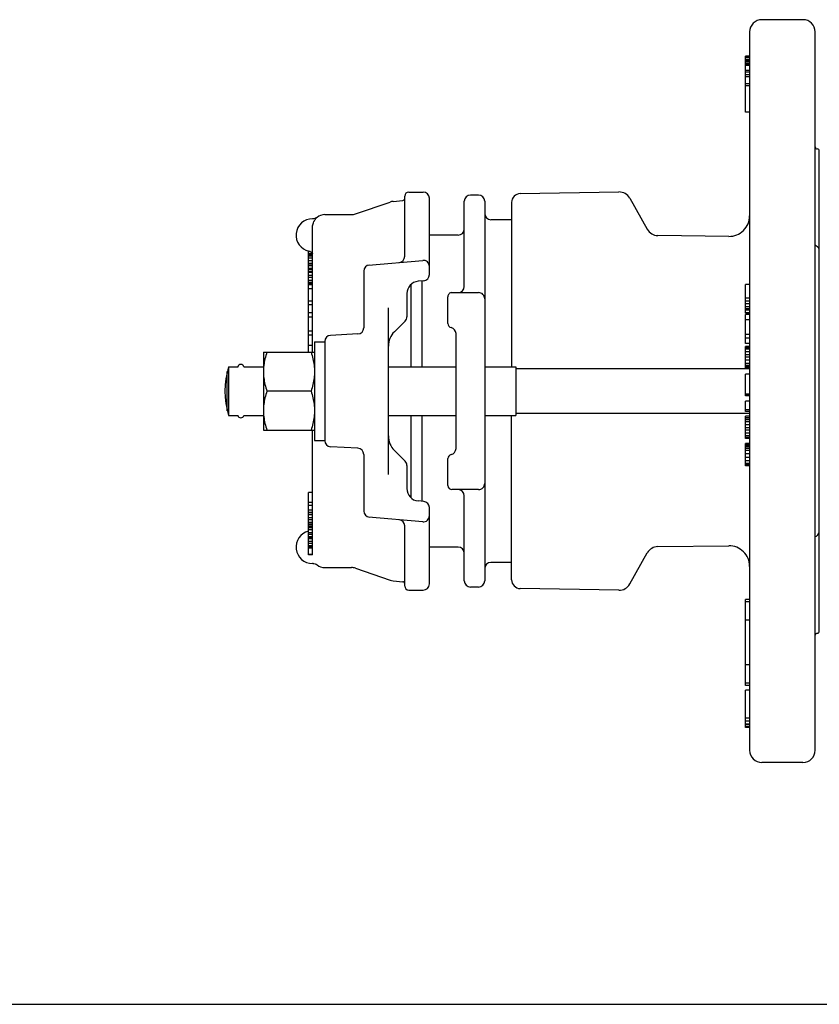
# Model space of a CAD drawing. Header units: inches. Extents: x 0 to 22, y 0 to 17.
# Tile 6 of 8: x 6.9 to 13, y 0 to 7.6. Entities that reach past the tile are written whole.
import ezdxf

# ---------------------------------------------------------------- set-up
doc = ezdxf.new("R2010")
doc.units = ezdxf.units.IN
doc.header["$LTSCALE"] = 1.21
doc.header["$MEASUREMENT"] = 0
doc.layers.get('0').update_dxf_attribs({"linetype": 'CONTINUOUS'})

msp = doc.modelspace()

# ---------------------------------------------------------------- linework, layer by layer
at = {"color": 7, "linetype": 'CONTINUOUS'}
for p, q in [((12.8798, 7.5565), (12.5648, 7.5565)), ((12.4703, 7.462), (12.4703, 1.9502)), ((12.9743, 1.9502), (12.9743, 7.462)), ((12.4388, 6.8456), (12.4388, 7.2763)), ((12.4703, 7.2763), (12.4388, 7.2763)), ((12.4703, 7.2745), (12.4388, 7.2745)), ((12.4703, 7.2675), (12.4388, 7.2675)), ((12.4703, 7.2511), (12.4388, 7.2511)), ((12.4703, 7.2458), (12.4388, 7.2458)), ((12.4703, 7.2444), (12.4388, 7.2444)), ((12.4703, 7.2427), (12.4388, 7.2427)), ((12.4703, 7.2321), (12.4388, 7.2321)), ((12.4703, 7.2195), (12.4388, 7.2195)), ((12.4703, 7.2159), (12.4388, 7.2159)), ((12.4703, 7.2043), (12.4388, 7.2043)), ((12.4703, 7.1656), (12.4388, 7.1656)), ((12.4703, 7.154), (12.4388, 7.154)), ((12.4703, 7.1337), (12.4388, 7.1337)), ((12.4703, 7.1179), (12.4388, 7.1179)), ((12.4703, 7.0651), (12.4388, 7.0651)), ((12.4703, 7.0492), (12.4388, 7.0492)), ((12.4703, 6.8456), (12.4388, 6.8456)), ((13.0058, 2.8635), (13.0058, 6.5486)), ((9.8229, 5.7407), (9.8229, 6.2021)), ((9.8544, 6.2336), (9.9646, 6.2336)), ((10.3898, 6.21), (10.3268, 6.21)), ((10.7095, 6.2213), (11.467, 6.2345)), ((9.4441, 6.0655), (9.7113, 6.1571)), ((9.7334, 6.1618), (9.8086, 6.1687)), ((10.0119, 5.5997), (10.0119, 6.1864)), ((10.2796, 5.5092), (10.2796, 6.1628)), ((10.4371, 6.1628), (10.4371, 3.2494)), ((10.6436, 6.1538), (10.6436, 4.8924)), ((11.551, 6.1863), (11.6849, 5.9481)), ((9.2087, 6.0604), (9.4134, 6.0604)), ((9.1196, 6.0289), (9.1142, 6.0289)), ((9.1493, 6.0394), (9.1433, 6.0352)), ((10.6436, 6.021), (10.4843, 6.021)), ((9.1142, 5.0053), (9.1142, 5.956)), ((10.2323, 5.9029), (10.0119, 5.9029)), ((12.311, 5.8935), (11.7661, 5.8999)), ((9.0827, 5.0053), (9.0827, 5.7812)), ((9.1142, 5.7608), (9.0827, 5.7608)), ((9.1142, 5.7577), (9.0827, 5.7577)), ((9.1142, 5.7568), (9.0827, 5.7568)), ((9.1142, 5.7492), (9.0827, 5.7492)), ((9.087, 5.7799), (9.0886, 5.7795)), ((12.9932, 5.8119), (12.9906, 5.8142)), ((12.9932, 5.8119), (12.9932, 5.8119)), ((9.1142, 5.7404), (9.0827, 5.7404)), ((9.1142, 5.7261), (9.0827, 5.7261)), ((9.1142, 5.7052), (9.0827, 5.7052)), ((9.1142, 5.6852), (9.0827, 5.6852)), ((9.1142, 5.673), (9.0827, 5.673)), ((9.5432, 5.6729), (9.9605, 5.7094)), ((9.1142, 5.6672), (9.0827, 5.6672)), ((9.1142, 5.6462), (9.0827, 5.6462)), ((9.1142, 5.6414), (9.0827, 5.6414)), ((9.1142, 5.6365), (9.0827, 5.6365)), ((9.1142, 5.6206), (9.0827, 5.6206)), ((9.1142, 5.6152), (9.0827, 5.6152)), ((9.1142, 5.5934), (9.0827, 5.5934)), ((9.5079, 5.6266), (9.5079, 5.1918)), ((9.1142, 5.5768), (9.0827, 5.5768)), ((9.1142, 5.5543), (9.0827, 5.5543)), ((9.1142, 5.5399), (9.0827, 5.5399)), ((9.1142, 5.534), (9.0827, 5.534)), ((9.1142, 5.525), (9.0827, 5.525)), ((9.1142, 5.5216), (9.0827, 5.5216)), ((9.1142, 5.5208), (9.0827, 5.5208)), ((9.8701, 5.5246), (9.8701, 4.8924)), ((9.8719, 4.8924), (9.8719, 5.5263)), ((9.9687, 5.5527), (9.9249, 5.5488)), ((9.9567, 4.8924), (9.9567, 5.5516)), ((12.4703, 5.5248), (12.4388, 5.5248)), ((12.4388, 5.3054), (12.4388, 5.5248)), ((9.1142, 5.4922), (9.0827, 5.4922)), ((9.8386, 5.4547), (9.8386, 5.2768)), ((10.1851, 5.462), (10.3898, 5.462)), ((9.1142, 5.3969), (9.0827, 5.3969)), ((9.1142, 5.3683), (9.0827, 5.3683)), ((10.1536, 5.2242), (10.1536, 5.4305)), ((12.4703, 5.4192), (12.4388, 5.4192)), ((12.4703, 5.3959), (12.4388, 5.3959)), ((12.4703, 5.3756), (12.4388, 5.3756)), ((9.1142, 5.3067), (9.0827, 5.3067)), ((9.6969, 4.0671), (9.6969, 5.345)), ((12.4703, 5.3527), (12.4388, 5.3527)), ((12.4703, 5.3386), (12.4388, 5.3386)), ((12.4703, 5.3276), (12.4388, 5.3276)), ((12.4703, 5.3077), (12.4388, 5.3077)), ((12.4703, 5.3054), (12.4388, 5.3054)), ((12.4703, 5.2931), (12.4388, 5.2931)), ((12.4388, 5.0706), (12.4388, 5.2931)), ((9.1142, 5.2744), (9.0827, 5.2744)), ((9.743, 5.1616), (9.8248, 5.2434)), ((12.4703, 5.2525), (12.4388, 5.2525)), ((9.1142, 5.1667), (9.0827, 5.1667)), ((9.4631, 5.1447), (9.2535, 5.1337)), ((10.2166, 4.2651), (10.2166, 5.147)), ((12.4703, 5.14), (12.4388, 5.14)), ((9.1142, 5.1344), (9.0827, 5.1344)), ((9.13, 5.084), (9.13, 4.3281)), ((9.13, 5.084), (9.2087, 5.084)), ((9.2087, 5.0919), (9.2087, 4.3202)), ((12.4703, 5.113), (12.4388, 5.113)), ((12.4703, 5.0706), (12.4388, 5.0706)), ((8.7378, 5.0053), (8.7378, 4.4068)), ((8.7378, 5.0053), (9.13, 5.0053)), ((9.1142, 5.0567), (9.0827, 5.0567)), ((9.8719, 4.9917), (9.8701, 4.9915)), ((12.4703, 5.0473), (12.4388, 5.0473)), ((12.4388, 4.8762), (12.4388, 5.0473)), ((12.4703, 5.0461), (12.4388, 5.0461)), ((12.4703, 5.0394), (12.4388, 5.0394)), ((12.4703, 5.0277), (12.4388, 5.0277)), ((12.4703, 5.0063), (12.4388, 5.0063)), ((12.4703, 4.984), (12.4388, 4.984)), ((12.4703, 4.9658), (12.4388, 4.9658)), ((12.4703, 4.9425), (12.4388, 4.9425)), ((12.4703, 4.9182), (12.4388, 4.9182)), ((8.4606, 4.5548), (8.4606, 4.8573)), ((8.4703, 4.8924), (8.4703, 4.5197)), ((8.4703, 4.8924), (8.5426, 4.8924)), ((8.587, 4.8924), (8.7378, 4.8924)), ((9.6969, 4.8924), (10.2166, 4.8924)), ((10.4371, 4.8924), (10.6751, 4.8924)), ((10.6751, 4.8924), (10.6751, 4.5197)), ((12.4703, 4.8762), (10.6751, 4.8761)), ((12.4703, 4.9025), (12.4388, 4.9025)), ((12.4703, 4.8965), (12.4388, 4.8965)), ((12.4703, 4.8902), (12.4388, 4.8902)), ((12.4703, 4.8786), (12.4388, 4.8786)), ((12.4703, 4.8372), (12.4388, 4.8372)), ((12.4388, 4.6813), (12.4388, 4.8372)), ((9.1032, 4.7061), (8.7646, 4.7061)), ((12.4703, 4.6813), (12.4388, 4.6813)), ((12.4703, 4.6808), (12.4388, 4.6808)), ((12.4388, 4.6691), (12.4388, 4.6808)), ((12.4703, 4.679), (12.4388, 4.679)), ((12.4703, 4.6694), (12.4388, 4.6694)), ((12.4703, 4.6691), (12.4388, 4.6691)), ((12.4703, 4.6285), (12.4388, 4.6285)), ((12.4388, 4.5501), (12.4388, 4.6285)), ((10.6751, 4.536), (12.4703, 4.536)), ((12.4703, 4.5634), (12.4388, 4.5634)), ((12.4703, 4.5501), (12.4388, 4.5501)), ((8.4703, 4.5197), (8.5426, 4.5197)), ((8.587, 4.5197), (8.7378, 4.5197)), ((9.6969, 4.5197), (10.2166, 4.5197)), ((9.8701, 4.5197), (9.8701, 3.8875)), ((9.8719, 3.8858), (9.8719, 4.5197)), ((9.9567, 3.8605), (9.9567, 4.5197)), ((10.4371, 4.5197), (10.6751, 4.5197)), ((10.6436, 3.2583), (10.6436, 4.5197)), ((12.4703, 4.5148), (12.4388, 4.5148)), ((12.4388, 4.343), (12.4388, 4.5148)), ((12.4703, 4.5132), (12.4388, 4.5132)), ((12.4703, 4.5014), (12.4388, 4.5014)), ((12.4703, 4.4996), (12.4388, 4.4996)), ((12.4703, 4.498), (12.4388, 4.498)), ((12.4703, 4.4863), (12.4388, 4.4863)), ((12.4703, 4.471), (12.4388, 4.471)), ((8.7378, 4.4068), (9.13, 4.4068)), ((9.1142, 3.4601), (9.1142, 4.4068)), ((9.8719, 4.4204), (9.8701, 4.4206)), ((12.4703, 4.4466), (12.4388, 4.4466)), ((12.4703, 4.4233), (12.4388, 4.4233)), ((12.4703, 4.4051), (12.4388, 4.4051)), ((12.4703, 4.3828), (12.4388, 4.3828)), ((9.13, 4.3281), (9.2087, 4.3281)), ((12.4703, 4.3616), (12.4388, 4.3616)), ((12.4703, 4.3495), (12.4388, 4.3495)), ((12.4703, 4.343), (12.4388, 4.343)), ((9.4631, 4.2675), (9.2535, 4.2785)), ((9.8248, 4.1687), (9.743, 4.2505)), ((12.4703, 4.3032), (12.4388, 4.3032)), ((12.4388, 4.1327), (12.4388, 4.3032)), ((12.4703, 4.3031), (12.4388, 4.3031)), ((12.4703, 4.2947), (12.4388, 4.2947)), ((12.4703, 4.2856), (12.4388, 4.2856)), ((12.4703, 4.2783), (12.4388, 4.2783)), ((12.4703, 4.2657), (12.4388, 4.2657)), ((12.4703, 4.2494), (12.4388, 4.2494)), ((9.5079, 4.2203), (9.5079, 3.7856)), ((10.1536, 3.9817), (10.1536, 4.188)), ((12.4703, 4.2241), (12.4388, 4.2241)), ((12.4703, 4.1962), (12.4388, 4.1962)), ((12.4703, 4.1701), (12.4388, 4.1701)), ((9.8386, 4.1353), (9.8386, 3.9574)), ((12.4703, 4.1504), (12.4388, 4.1504)), ((12.4703, 4.1397), (12.4388, 4.1397)), ((12.4703, 4.1344), (12.4388, 4.1344)), ((12.4703, 4.1327), (12.4388, 4.1327)), ((10.3898, 3.9502), (10.1851, 3.9502)), ((9.0827, 3.5752), (9.0827, 3.9279)), ((9.1142, 3.9279), (9.0827, 3.9279)), ((9.9687, 3.8594), (9.9249, 3.8633)), ((10.2796, 3.2494), (10.2796, 3.9029)), ((9.1142, 3.8513), (9.0827, 3.8513)), ((9.1142, 3.828), (9.0827, 3.828)), ((9.1142, 3.7913), (9.0827, 3.7913)), ((10.0119, 3.2257), (10.0119, 3.8124)), ((9.1142, 3.775), (9.0827, 3.775)), ((9.1142, 3.7711), (9.0827, 3.7711)), ((9.1142, 3.7558), (9.0827, 3.7558)), ((9.1142, 3.7335), (9.0827, 3.7335)), ((9.1142, 3.7176), (9.0827, 3.7176)), ((9.9605, 3.7027), (9.5432, 3.7392)), ((9.1142, 3.6978), (9.0827, 3.6978)), ((9.1142, 3.6931), (9.0827, 3.6931)), ((9.1142, 3.6797), (9.0827, 3.6797)), ((9.1142, 3.6766), (9.0827, 3.6766)), ((9.1142, 3.6647), (9.0827, 3.6647)), ((9.1142, 3.6573), (9.0827, 3.6573)), ((9.1142, 3.6567), (9.0827, 3.6567)), ((9.1142, 3.6406), (9.0827, 3.6406)), ((9.8229, 3.21), (9.8229, 3.6714)), ((9.1142, 3.6191), (9.0827, 3.6191)), ((9.1142, 3.6046), (9.0827, 3.6046)), ((9.1142, 3.5882), (9.0827, 3.5882)), ((9.1142, 3.5845), (9.0827, 3.5845)), ((9.1142, 3.5752), (9.0827, 3.5752)), ((9.0827, 3.4493), (9.0827, 3.575)), ((9.1142, 3.575), (9.0827, 3.575)), ((9.1142, 3.5732), (9.0827, 3.5732)), ((9.1142, 3.5517), (9.0827, 3.5517)), ((12.9932, 3.6002), (12.9932, 3.6002)), ((9.1142, 3.5365), (9.0827, 3.5365)), ((9.1142, 3.5188), (9.0827, 3.5188)), ((9.1142, 3.5087), (9.0827, 3.5087)), ((9.1142, 3.5036), (9.0827, 3.5036)), ((9.1142, 3.5012), (9.0827, 3.5012)), ((10.2323, 3.5092), (10.0119, 3.5092)), ((11.7661, 3.5122), (12.311, 3.5186)), ((9.1144, 3.453), (9.0827, 3.453)), ((9.1145, 3.4493), (9.0827, 3.4493)), ((11.551, 3.2258), (11.6849, 3.464)), ((9.1196, 3.3832), (9.1142, 3.3832)), ((9.2087, 3.3517), (9.4134, 3.3517)), ((9.4441, 3.3466), (9.7113, 3.255)), ((10.6436, 3.3911), (10.4843, 3.3911)), ((9.7334, 3.2503), (9.8086, 3.2434)), ((9.8544, 3.1785), (9.9646, 3.1785)), ((10.3898, 3.2021), (10.3268, 3.2021)), ((11.467, 3.1776), (10.7095, 3.1908)), ((12.4703, 3.1079), (12.4388, 3.1079)), ((12.4388, 2.4464), (12.4388, 3.1079)), ((12.4703, 3.0897), (12.4388, 3.0897)), ((12.4703, 2.9491), (12.4388, 2.9491)), ((12.4703, 2.6052), (12.4388, 2.6052)), ((12.4703, 2.4646), (12.4388, 2.4646)), ((12.4703, 2.4464), (12.4388, 2.4464)), ((12.4703, 2.4114), (12.4388, 2.4114)), ((12.4388, 2.1729), (12.4388, 2.4114)), ((12.4703, 2.1955), (12.4388, 2.1955)), ((12.4703, 2.1729), (12.4388, 2.1729)), ((12.4703, 2.1728), (12.4388, 2.1728)), ((12.4388, 2.1234), (12.4388, 2.1728)), ((12.4703, 2.1512), (12.4388, 2.1512)), ((12.4703, 2.1464), (12.4388, 2.1464)), ((12.4703, 2.1331), (12.4388, 2.1331)), ((12.4703, 2.1299), (12.4388, 2.1299)), ((12.4703, 2.1264), (12.4388, 2.1264)), ((12.4703, 2.1251), (12.4388, 2.1251)), ((12.4703, 2.1234), (12.4388, 2.1234)), ((12.8798, 1.8557), (12.5648, 1.8557)), ((0, 0), (22, 0))]:
    msp.add_line(p, q, dxfattribs=at)
for points in [[(9.1433, 6.0352), (9.1343, 6.0312), (9.1248, 6.0292), (9.1196, 6.0289)], [(12.9906, 5.8142), (12.9836, 5.8191), (12.9761, 5.8226), (12.9743, 5.8231)], [(9.0884, 5.7796), (9.0914, 5.7787), (9.0941, 5.7777), (9.0967, 5.7766)], [(9.0912, 5.7788), (9.0939, 5.7778), (9.0964, 5.7768)], [(9.0964, 5.7768), (9.0987, 5.7756), (9.101, 5.7743), (9.1031, 5.773), (9.1051, 5.7716), (9.107, 5.7701), (9.1087, 5.7686)], [(9.0967, 5.7766), (9.0991, 5.7754), (9.1014, 5.7741), (9.1035, 5.7727), (9.1055, 5.7712), (9.1074, 5.7697)], [(9.1074, 5.7697), (9.1092, 5.7681), (9.1108, 5.7665), (9.1122, 5.765)], [(9.1087, 5.7685), (9.1103, 5.767), (9.1118, 5.7655), (9.113, 5.764)], [(9.1122, 5.765), (9.1134, 5.7636), (9.1142, 5.7626), (9.1142, 5.7625)], [(9.113, 5.764), (9.114, 5.7628), (9.1142, 5.7625)], [(13.0058, 5.783), (13.0056, 5.786), (13.0041, 5.7942), (13.0008, 5.8019), (12.9959, 5.809), (12.9932, 5.8119)], [(12.9932, 3.6002), (12.9956, 3.6028), (13.0006, 3.6098), (13.004, 3.6176), (13.0056, 3.6257), (13.0058, 3.6292)], [(12.9743, 3.589), (12.9757, 3.5894), (12.9832, 3.5928)], [(12.9832, 3.5928), (12.9902, 3.5976), (12.9932, 3.6002)], [(9.1196, 3.3832), (9.1248, 3.3829), (9.1343, 3.3809), (9.1433, 3.3769), (9.1493, 3.3727)]]:
    msp.add_lwpolyline(points, dxfattribs=at)
for centre, radius, start, end in [((12.5648, 7.462), 0.0945, 90, 180), ((12.8798, 7.462), 0.0945, 0, 90), ((12.99, 6.5801), 0.0157, 180.00081, 270), ((12.99, 6.5486), 0.0157, 0, 90), ((9.8544, 6.2021), 0.0315, 90, 180), ((9.9646, 6.1864), 0.0472, 0, 90), ((10.3268, 6.1628), 0.0472, 90, 180), ((10.3898, 6.1628), 0.0472, 0, 90), ((10.7107, 6.1542), 0.0672, 91, 180), ((11.4687, 6.14), 0.0945, 29.32596, 91), ((9.742, 6.0677), 0.0945, 95.19443, 108.92464), ((9.8071, 6.1844), 0.0157, 275.19443, 360), ((9.2087, 5.9659), 0.0945, 90, 128.94815), ((9.4134, 6.1549), 0.0945, 270, 288.92464), ((10.4843, 6.0683), 0.0472, 180, 270), ((12.3129, 6.051), 0.1575, 269.32596, 360), ((9.1142, 5.9029), 0.126, 90, 257.50594), ((10.2323, 5.9502), 0.0472, 270, 360), ((11.7672, 5.9944), 0.0945, 209.32596, 269.32596), ((9.0767, 5.7338), 0.0472, 36.96433, 77.50352), ((9.5552, 5.6266), 0.0472, 95, 180), ((9.7756, 5.7407), 0.0472, 275, 359.99654), ((9.9646, 5.6624), 0.0472, 359.99902, 95.00009), ((9.9646, 5.5997), 0.0472, 275, 360), ((9.9331, 5.4547), 0.0945, 94.99648, 180), ((10.1851, 5.4305), 0.0315, 89.99889, 180), ((10.2323, 5.5092), 0.0472, 270, 360), ((10.3898, 5.4147), 0.0472, 0, 90.01486), ((9.7914, 5.2768), 0.0472, 315, 360), ((10.1851, 5.2242), 0.0315, 180, 258.46304), ((9.4607, 5.1918), 0.0472, 273, 360), ((9.8544, 5.0503), 0.1575, 135, 180), ((10.1693, 5.147), 0.0472, 0.00277, 78.46304), ((9.256, 5.0865), 0.0472, 93, 180), ((9.0721, 4.7061), 0.6299, 162.79224, 197.20776), ((8.5648, 4.8872), 0.0236, 13.34, 166.66), ((8.5648, 4.525), 0.0236, 193.34, 346.66), ((9.256, 4.3256), 0.0472, 180, 267), ((9.8544, 4.3618), 0.1575, 180, 225), ((9.4607, 4.2203), 0.0472, 0, 87), ((10.1693, 4.2651), 0.0472, 281.53696, 359.99759), ((9.7914, 4.1353), 0.0472, 0, 45), ((10.1851, 4.188), 0.0315, 101.53696, 180), ((9.9331, 3.9574), 0.0945, 180, 265.00352), ((10.1851, 3.9817), 0.0315, 180, 270), ((10.2323, 3.9029), 0.0472, 0, 90), ((10.3898, 3.9974), 0.0472, 269.98166, 360), ((9.9646, 3.8124), 0.0472, 0, 85), ((9.5552, 3.7856), 0.0472, 180, 265), ((9.7756, 3.6714), 0.0472, 0.00234, 85), ((9.9646, 3.7497), 0.0472, 265, 360), ((9.1142, 3.5092), 0.126, 104.51886, 270), ((10.2323, 3.462), 0.0472, 0, 90), ((11.7672, 3.4177), 0.0945, 90.67404, 150.67404), ((12.3129, 3.3612), 0.1575, 0, 90.67404), ((9.2087, 3.4462), 0.0945, 231.05185, 270), ((9.4134, 3.2572), 0.0945, 71.07536, 90), ((10.4843, 3.3439), 0.0472, 90, 180), ((9.742, 3.3444), 0.0945, 251.07536, 264.80557), ((10.3268, 3.2494), 0.0472, 180, 270), ((10.3898, 3.2494), 0.0472, 270, 360), ((10.7107, 3.258), 0.0672, 180, 269), ((9.8071, 3.2278), 0.0157, 0, 84.80557), ((9.8544, 3.21), 0.0315, 180, 270), ((9.9646, 3.2257), 0.0472, 270, 360), ((11.4687, 3.2721), 0.0945, 269, 330.67404), ((12.99, 2.832), 0.0157, 90, 179.99989), ((12.99, 2.8635), 0.0157, 270, 360), ((12.5648, 1.9502), 0.0945, 180, 270), ((12.8798, 1.9502), 0.0945, 270, 360)]:
    msp.add_arc(centre, radius, start, end, dxfattribs=at)
for points, start_tangent, end_tangent in [([(9.1142, 5.956), (9.1156, 5.9734), (9.1196, 5.9907), (9.1259, 6.0065), (9.1333, 6.0198), (9.1404, 6.0296), (9.1457, 6.0357)], (0.000002, 0.087666), (0.059585, 0.064304)), ([(8.7646, 5.0053), (8.7498, 4.9537), (8.7409, 4.9045)], (-0.032788, -0.098364), (-0.012693, -0.102976)), ([(9.1032, 5.0053), (9.118, 4.9537), (9.1269, 4.9045)], (0.032789, -0.098366), (0.012693, -0.102979)), ([(8.7405, 4.9012), (8.7378, 4.8557)], (-0.005219, -0.045323), (0, -0.045588)), ([(8.7378, 4.8557), (8.7409, 4.8069), (8.7498, 4.7577), (8.7646, 4.7061)], (0, -0.152576), (0.048249, -0.144746)), ([(8.7409, 4.9045), (8.7405, 4.9012)], (-0.000404, -0.00328), (-0.000378, -0.003284)), ([(9.13, 4.8557), (9.1269, 4.8069), (9.118, 4.7577), (9.1032, 4.7061)], (0, -0.152576), (-0.048249, -0.144746)), ([(9.1269, 4.9045), (9.1273, 4.9012)], (0.000404, -0.003278), (0.000378, -0.003281)), ([(9.1273, 4.9012), (9.13, 4.8557)], (0.005219, -0.045323), (0, -0.045588)), ([(8.7646, 4.7061), (8.7498, 4.6545), (8.7409, 4.6053), (8.7378, 4.5565)], (-0.048249, -0.144746), (0, -0.152576)), ([(9.1032, 4.7061), (9.118, 4.6545), (9.1269, 4.6052), (9.13, 4.5565)], (0.048249, -0.144746), (0, -0.152576)), ([(8.7378, 4.5565), (8.7405, 4.5109)], (0, -0.045588), (0.005219, -0.045323)), ([(9.13, 4.5565), (9.1273, 4.5109)], (0, -0.045588), (-0.005219, -0.045323)), ([(8.7405, 4.5109), (8.7409, 4.5076)], (0.00038, -0.003299), (0.000406, -0.003296)), ([(8.7409, 4.5076), (8.7498, 4.4584), (8.7646, 4.4068)], (0.012695, -0.10296), (0.032783, -0.098349)), ([(9.1269, 4.5076), (9.118, 4.4585), (9.1032, 4.4068)], (-0.012695, -0.102962), (-0.032784, -0.098351)), ([(9.1273, 4.5109), (9.1269, 4.5076)], (-0.00038, -0.003298), (-0.000406, -0.003294)), ([(9.1144, 3.453), (9.1143, 3.4565), (9.1142, 3.4601)], (-0.000434, 0.007115), (0, 0.007129)), ([(9.1145, 3.4493), (9.1145, 3.4505), (9.1144, 3.4518), (9.1144, 3.453)], (-0.000054, 0.003687), (-0.00002, 0.003688))]:
    msp.add_spline(points, degree=3, dxfattribs=dict(at, start_tangent=start_tangent, end_tangent=end_tangent))

doc.saveas('drawing.dxf')
